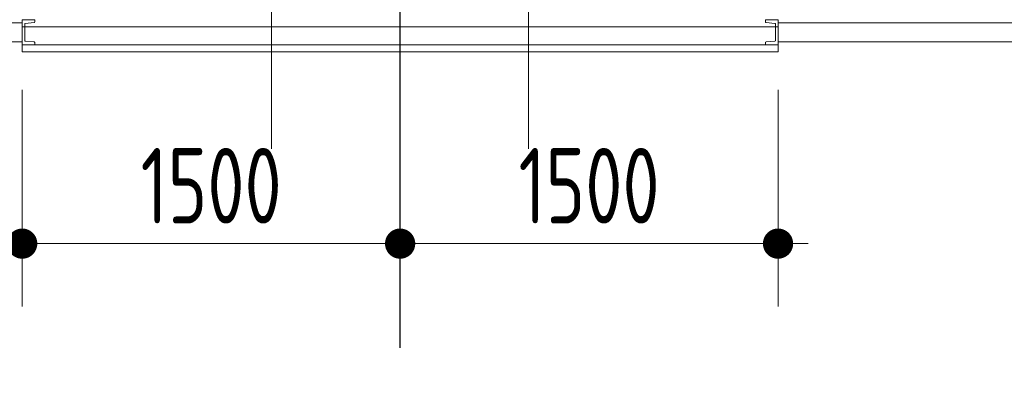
# Model space of a CAD drawing. Extents: x -287416 to 4934791, y -504132 to 1826789.
# Tile 150 of 256: x 512823 to 516731, y 161189 to 162689. Entities that reach past the tile are written whole.
import ezdxf

# ---------------------------------------------------------------- set-up
doc = ezdxf.new("R2010")
doc.units = 0
doc.header["$LTSCALE"] = 800
doc.header["$MEASUREMENT"] = 0
doc.linetypes.add('CENTER', pattern=[2, 1.25, -0.25, 0.25, -0.25])
doc.linetypes.add('CENTER2', pattern=[1.125, 0.75, -0.125, 0.125, -0.125])
doc.layers.get('0').update_dxf_attribs({"linetype": 'CONTINUOUS'})
doc.layers.get('DEFPOINTS').update_dxf_attribs({"linetype": 'CONTINUOUS'})
for name, color, linetype, lineweight in [('CL LINE', 253, 'CONTINUOUS', 13), ('CLAD-1', 3, 'CONTINUOUS', 15), ('CLAD-2', 40, 'CONTINUOUS', 13), ('DIM', 4, 'CONTINUOUS', 15), ('STEEL', 6, 'CONTINUOUS', 15), ('TEXT', 3, 'CONTINUOUS', 15), ('WIN', 31, 'CONTINUOUS', 13)]:
    doc.layers.add(name, color=color, linetype=linetype, lineweight=lineweight)
doc.layers.add('GRID', color=8, linetype='CENTER')
doc.styles.add('ROMANS', font='ISO9.shx', dxfattribs={"width": 0.8})
doc.dimstyles.new('barka INTERNAL DIM', dxfattribs={"dimscale": 100, "dimtxt": 3, "dimasz": 1.2, "dimexe": 2.5, "dimexo": 1.5, "dimgap": 0.8, "dimtad": 1, "dimdsep": 46, "dimtxsty": 'ROMANS', "dimblk": 'DDOT1', "dimcen": 0, "dimclrd": 256, "dimclre": 256, "dimclrt": 2, "dimadec": 0, "dimazin": 2, "dimtp": 0.1, "dimtm": 0.1, "dimtfac": 0.71, "dimtmove": 2, "dimatfit": 3, "dimlwd": -1, "dimlwe": -1, "dimarcsym": 0})

# ---------------------------------------------------------------- blocks, each defined once
blk = doc.blocks.new('clad supp')
at = {"layer": 'STEEL'}
for p, q in [((49.9, 100), (0, 100)), ((0, 100), (0, 0)), ((0, 0), (49.9, 0))]:
    blk.add_line(p, q, dxfattribs=at)
blk.add_lwpolyline([(49.9, 0), (49.9, 8.9, 0.397434), (47.6, 11.4), (12.4, 14.9, -0.397434), (10, 17.4), (10, 82.6, -0.397434), (12.4, 85.1), (47.6, 88.6, 0.397434), (49.9, 91.1), (49.9, 100)], format="xyb", dxfattribs=at)
blk = doc.blocks.new('DDOT1')
blk.add_line((-1, 0), (1, 0))
at = {"const_width": 0.5}
blk.add_lwpolyline([(-0.25, 0, 1), (0.25, 0, 1)], format="xyb", close=True, dxfattribs=at)
blk = doc.blocks.new('*D392')
at = {"layer": 'DEFPOINTS', "color": 0, "transparency": 16777216}
for p in [(512833.3, 162561.2), (514333.3, 162561.2), (514333.3, 161799.6)]:
    blk.add_point(p, dxfattribs=at)
at = {"layer": 'DIM', "transparency": 16777216}
for p, q in [((512833.3, 162411.2), (512833.3, 161549.6)), ((514333.3, 162411.2), (514333.3, 161549.6)), ((512953.3, 161799.6), (514213.3, 161799.6))]:
    blk.add_line(p, q, dxfattribs=at)
at = {"layer": 'DIM', "transparency": 16777216, "xscale": 119.9999999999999, "yscale": 119.9999999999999, "zscale": 119.9999999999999, "rotation": 180}
blk.add_blockref('DDOT1', (512833.3, 161799.6), dxfattribs=at)
at = {"layer": 'DIM', "transparency": 16777216, "xscale": 119.9999999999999, "yscale": 119.9999999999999, "zscale": 119.9999999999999}
blk.add_blockref('DDOT1', (514333.3, 161799.6), dxfattribs=at)
at = {"layer": 'DIM', "color": 2, "transparency": 16777216, "insert": (513583.3, 162029.6), "char_height": 300, "attachment_point": 5, "style": 'ROMANS'}
blk.add_mtext('1500', dxfattribs=at)
blk = doc.blocks.new('*D393')
at = {"layer": 'DEFPOINTS', "color": 0, "transparency": 16777216}
for p in [(514333.3, 162561.2), (515833.3, 162561.2), (515833.3, 161799.6)]:
    blk.add_point(p, dxfattribs=at)
at = {"layer": 'DIM', "transparency": 16777216}
for p, q in [((514333.3, 162411.2), (514333.3, 161549.6)), ((515833.3, 162411.2), (515833.3, 161549.6)), ((514453.3, 161799.6), (515713.3, 161799.6))]:
    blk.add_line(p, q, dxfattribs=at)
at = {"layer": 'DIM', "transparency": 16777216, "xscale": 119.9999999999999, "yscale": 119.9999999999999, "zscale": 119.9999999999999, "rotation": 180}
blk.add_blockref('DDOT1', (514333.3, 161799.6), dxfattribs=at)
at = {"layer": 'DIM', "transparency": 16777216, "xscale": 119.9999999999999, "yscale": 119.9999999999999, "zscale": 119.9999999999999}
blk.add_blockref('DDOT1', (515833.3, 161799.6), dxfattribs=at)
at = {"layer": 'DIM', "color": 2, "transparency": 16777216, "insert": (515083.3, 162029.6), "char_height": 300, "attachment_point": 5, "style": 'ROMANS'}
blk.add_mtext('1500', dxfattribs=at)

msp = doc.modelspace()

# ---------------------------------------------------------------- linework, layer by layer
at = {"layer": 'CL LINE', "ltscale": 2}
for p, q in [((513823.3, 162176.3, 100), (513823.3, 165321.6, 100)), ((514843.3, 162176.3, 100), (514843.4, 165321.6, 100))]:
    msp.add_line(p, q, dxfattribs=at)
at = {"layer": 'CLAD-1'}
for p, q in [((512833.3, 162589.2), (512833.3, 162561.2)), ((515833.3, 162589.2), (515833.3, 162561.2))]:
    msp.add_line(p, q, dxfattribs=at)
at = {"layer": 'CLAD-1', "flags": 128}
for points in [[(515833.3, 162589.2), (512833.3, 162589.2)], [(515833.3, 162561.2), (512833.3, 162561.2)]]:
    msp.add_lwpolyline(points, dxfattribs=at)
at = {"layer": 'CLAD-2', "flags": 128}
msp.add_lwpolyline([(515833.3, 162661.2), (512833.3, 162661.2)], dxfattribs=at)
at = {"layer": 'GRID', "linetype": 'CENTER2', "ltscale": 4}
msp.add_line((514333.3, 157785.1), (514333.3, 202923.8), dxfattribs=at)
at = {"layer": 'WIN'}
for p, q in [((509833.3, 162676.7), (512833.3, 162676.7)), ((518833.3, 162676.7), (515833.3, 162676.7)), ((509833.3, 162601.7), (512833.3, 162601.7)), ((518833.3, 162601.7), (515833.3, 162601.7))]:
    msp.add_line(p, q, dxfattribs=at)

# ---------------------------------------------------------------- block references
at = {"layer": 'STEEL', "xscale": -1, "rotation": 180}
msp.add_blockref('clad supp', (512833.3, 162689.2), dxfattribs=at)
at = {"layer": 'STEEL', "rotation": 180}
msp.add_blockref('clad supp', (515833.3, 162689.2), dxfattribs=at)

# ---------------------------------------------------------------- texts
at = {"layer": 'TEXT', "insert": (104145.1, 176163.4), "char_height": 450, "width": 25083.616, "attachment_point": 1, "style": 'ROMANS'}
msp.add_mtext('\\pi-450,l450;{\\Fromans|c0;1. ALL DIMENSIONS ARE IN MM & ELEVATIONS IN METERS UNLESS STATED OTHERWISE. \\P\\pi-900,l900;2. ALL ELEVATIONS ARE WITH RESPECT TO TG HALL 0.0M WHICH CORRESPONDS TO    RL(+)219.0M  \\P3. ALL CIVIL DETAILS SUCH AS DOORS/WALLS/CLADDINGS/OPENINGS/TOILETS/ STAIRCASES/LIFT ETC. ARE INDICATIVE ONLY & FOR EXACT DETAILS REFER CIVIL/ARCHITECTURE DRAWINGS. \\P4. CIVIL TO PROVIDE 2NOs. EPS (TOS) 250MM WIDEx13800MM LONG FOR HPH-5, 250MM WIDEx16300MM LONG FOR HPH-6 FOR MOVEMENT OF HP.HEATERS AS PER LOCATION SHOWN IN THE DWG. }', dxfattribs=at)

# ---------------------------------------------------------------- dimensions: what is measured, and where the dimension line sits
at = {"layer": 'DIM'}
for base, p1, p2, picture, middle in [((514333.3, 161799.6), (512833.3, 162561.2), (514333.3, 162561.2), '*D392', (513583.3, 162029.6)), ((515833.3, 161799.6), (514333.3, 162561.2), (515833.3, 162561.2), '*D393', (515083.3, 162029.6))]:
    dim = msp.add_linear_dim(base=base, p1=p1, p2=p2, dimstyle='barka INTERNAL DIM', override={"dimdec": 0, "dimtmove": 0}, dxfattribs=at)
    dim.commit()
    dim.dimension.update_dxf_attribs({"geometry": picture, "text_midpoint": middle})

doc.saveas('drawing.dxf')
